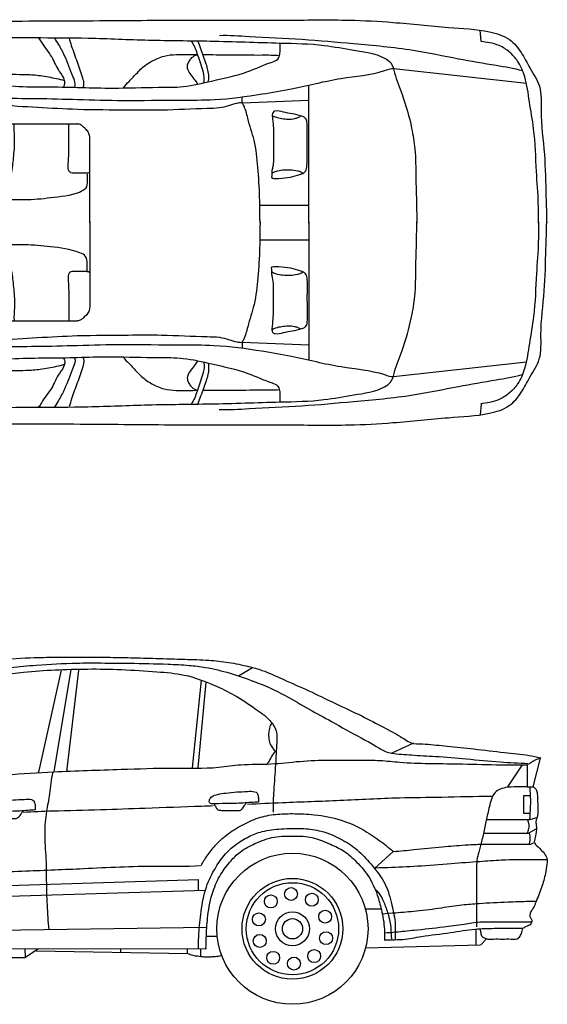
# Model space of a CAD drawing. Header units: millimetres. Extents: x 1034.44 to 1044.31, y 880.59 to 884.9.
# Tile 3 of 4: x 1039.38 to 1041.61, y 880.59 to 884.77. Entities that reach past the tile are written whole.
import ezdxf

# ---------------------------------------------------------------- set-up
doc = ezdxf.new("R2010")
doc.units = ezdxf.units.MM

# ---------------------------------------------------------------- blocks, each defined once
blk = doc.blocks.new('galant-lat')
for p, q in [((2.3891, 1.3941), (2.4481, 1.4288)), ((1.6367, 1.4183), (1.5411, 0.9845)), ((1.6783, 1.42), (1.6054, 0.9862)), ((1.7107, 1.4179), (1.6598, 0.9863)), ((2.2308, 1.3749), (2.1926, 1.0036)), ((2.2499, 1.3662), (2.2169, 1.0036)), ((3.1311, 1.1077), (3.039, 1.0652)), ((3.6386, 0.9224), (3.669, 1.0447)), ((3.5913, 1.0157), (3.5294, 0.9222)), ((3.6131, 1.0153), (3.6131, 0.9224)), ((3.6131, 0.9224), (3.6386, 0.9224)), ((3.6255, 0.8849), (3.5972, 0.8849)), ((3.5972, 0.8849), (3.5972, 0.8111)), ((3.5972, 0.8111), (3.6245, 0.8111)), ((3.4387, 0.7835), (3.6252, 0.7835)), ((3.6252, 0.7835), (3.6541, 0.7922)), ((3.4271, 0.7258), (3.6179, 0.7258)), ((3.6179, 0.7258), (3.6512, 0.7446)), ((3.0445, 0.6489), (2.9644, 0.5749)), ((0.5354, 0.4759), (2.2201, 0.5299)), ((2.2175, 0.5299), (2.2175, 0.4837)), ((0.5637, 0.4323), (2.2483, 0.4837)), ((2.9253, 0.4054), (2.9932, 0.4054)), ((0.3911, 0.2992), (2.2537, 0.3275)), ((3.395, 0.3194), (3.395, 0.253)), ((2.252, 0.2891), (2.2996, 0.2891)), ((2.9268, 0.2394), (3.4146, 0.253)), ((3.4161, 0.253), (3.4403, 0.2772)), ((0.2987, 0.2345), (2.2534, 0.2371)), ((1.4821, 0.1987), (1.5408, 0.2367)), ((1.4821, 0.2367), (1.4837, 0.1987)), ((1.5305, 0.2271), (2.1741, 0.216)), ((1.8888, 0.2366), (1.8888, 0.2208)), ((2.1709, 0.2366), (2.1709, 0.216)), ((2.228, 0.2366), (2.228, 0.2034)), ((1.1809, 0.1987), (1.4821, 0.1987))]:
    blk.add_line(p, q)
for centre, radius in [((2.6174, 0.3204), 0.3205), ((2.6174, 0.3205), 0.2137), ((2.6174, 0.3205), 0.1956), ((2.5256, 0.4364), 0.0274), ((2.6113, 0.4682), 0.0274), ((2.6994, 0.4436), 0.0274), ((2.475, 0.3603), 0.0274), ((2.6174, 0.3205), 0.0721), ((2.7561, 0.372), 0.0274), ((2.6174, 0.3205), 0.0429), ((2.4788, 0.269), 0.0274), ((2.7599, 0.2806), 0.0274), ((2.5355, 0.1973), 0.0274), ((2.7093, 0.2045), 0.0274), ((2.6236, 0.1727), 0.0274)]:
    blk.add_circle(centre, radius)
for points, start_tangent, end_tangent in [([(0.313, 0.9744), (0.3645, 1.0068), (0.477, 1.0744), (0.6, 1.1459), (0.7539, 1.2328), (0.894, 1.3061), (1.0304, 1.3709), (1.1029, 1.3995), (1.187, 1.4292), (1.2576, 1.4473), (1.3682, 1.4616), (1.523, 1.4713), (1.6263, 1.4724), (1.7314, 1.4724), (1.8325, 1.4724), (1.9317, 1.4705), (2.0395, 1.4676), (2.1606, 1.4638), (2.2629, 1.4599), (2.3468, 1.4504), (2.4317, 1.4333), (2.4882, 1.417), (2.5778, 1.3789), (2.6865, 1.3303), (2.7965, 1.2777), (2.911, 1.2234), (3.004, 1.1753), (3.0764, 1.1353), (3.1279, 1.1067)], (0.881842, 0.471545), (0.946111, -0.323842)), ([(0.475, 0.9619), (0.5347, 1.003), (0.6179, 1.0588), (0.7227, 1.1263), (0.8366, 1.1979), (0.959, 1.2723), (1.0559, 1.3231), (1.1088, 1.3466), (1.1992, 1.3823), (1.2981, 1.4097), (1.4224, 1.4292), (1.5314, 1.4391), (1.7028, 1.4479), (1.8068, 1.4482), (1.9273, 1.4472), (2.0898, 1.4433), (2.1793, 1.4382), (2.2489, 1.4294), (2.3526, 1.4049), (2.4555, 1.3697), (2.5861, 1.3106), (2.6889, 1.2519), (2.7829, 1.2001), (2.9084, 1.1302), (2.9672, 1.0979), (3.0122, 1.0725), (3.0377, 1.0656)], (0.911574, 0.411137), (0.997127, -0.075746)), ([(2.5288, 1.1921), (2.5198, 1.1719), (2.5164, 1.1394), (2.5198, 1.1125), (2.5321, 1.0889), (2.5501, 1.0732)], (-0.572768, -0.819718), (0.991114, -0.133016)), ([(3.1304, 1.1069), (3.1813, 1.1039), (3.2733, 1.0951), (3.3869, 1.0834), (3.5161, 1.0687), (3.6209, 1.056), (3.6679, 1.0452)], (0.995298, -0.096858), (0.946184, -0.323629)), ([(2.5467, 1.0754), (2.5288, 1.0519), (2.5142, 1.0261), (2.5097, 1.0194)], (-0.664696, -0.747114), (-0.388849, -0.921302)), ([(3.0373, 1.0657), (3.1225, 1.0579), (3.2233, 1.052), (3.3555, 1.0412), (3.4975, 1.0285), (3.616, 1.0217)], (0.991048, -0.133505), (0.998056, -0.062323)), ([(3.6698, 1.0451), (3.6463, 1.0354), (3.6277, 1.0246), (3.614, 1.0168)], (-0.925139, -0.379628), (-0.941682, -0.336504)), ([(-0.6725, 0.7142), (-0.6387, 0.7356), (-0.5301, 0.7783), (-0.3823, 0.8192), (-0.2043, 0.8547), (0.004, 0.8867), (0.2016, 0.9063), (0.3956, 0.9188), (0.5495, 0.9241), (0.788, 0.933), (0.9915, 0.9437), (1.1588, 0.9561), (1.4045, 0.9739), (1.6056, 0.9864), (1.8909, 0.997), (2.1103, 1.0023), (2.3044, 1.0059), (2.3987, 1.0165), (2.5255, 1.0202), (2.6483, 1.0309), (2.9051, 1.0362), (2.9891, 1.0345), (3.0728, 1.0274), (3.3185, 1.0203), (3.4805, 1.0167), (3.6157, 1.0167)], (0.770116, 0.637904), (0.999987, -0.005088)), ([(1.6003, 0.9826), (1.5874, 0.8927), (1.5746, 0.8182), (1.5669, 0.7282), (1.572, 0.6177), (1.5746, 0.4738), (1.5797, 0.3685), (1.5849, 0.3171)], (-0.206187, -0.978513), (0.190186, -0.981748)), ([(3.6125, 0.9222), (3.5702, 0.9222), (3.5204, 0.9192), (3.4917, 0.9101), (3.472, 0.8935), (3.4584, 0.8618), (3.4433, 0.8015), (3.4312, 0.7456), (3.4192, 0.6913), (3.4071, 0.646), (3.3995, 0.6113), (3.398, 0.5721), (3.398, 0.5132), (3.398, 0.3922), (3.398, 0.3288)], (-0.999766, 0.021639), (0.008479, -0.999964)), ([(3.6224, 0.9223), (3.6245, 0.897), (3.6265, 0.8606), (3.6245, 0.8232), (3.6224, 0.7838)], (0.154875, -0.987934), (-0.088836, -0.996046)), ([(3.6398, 0.9222), (3.65, 0.9111), (3.655, 0.8949), (3.657, 0.8504), (3.657, 0.8059), (3.654, 0.7908), (3.65, 0.7806), (3.651, 0.7604), (3.649, 0.722), (3.6429, 0.6947), (3.6409, 0.6846)], (0.714526, -0.699609), (0.01251, -0.999922)), ([(2.2749, 0.8505), (2.2659, 0.8561), (2.2659, 0.8684), (2.2749, 0.8808), (2.3007, 0.8909), (2.3344, 0.8965), (2.3816, 0.901), (2.4265, 0.9032), (2.4579, 0.9021), (2.4669, 0.8976), (2.4692, 0.8931), (2.4714, 0.8853), (2.4736, 0.8662), (2.4736, 0.8583)], (-1, 0), (0.203175, -0.979142)), ([(1.3285, 0.8168), (1.3195, 0.8224), (1.3195, 0.8347), (1.3285, 0.8471), (1.3543, 0.8572), (1.388, 0.8628), (1.4351, 0.8673), (1.4801, 0.8695), (1.5115, 0.8684), (1.5205, 0.8639), (1.5227, 0.8594), (1.525, 0.8516), (1.5272, 0.8325), (1.5272, 0.8246)], (-1, 0), (0.203175, -0.979142)), ([(2.4736, 0.8583), (2.4085, 0.8538), (2.3344, 0.8516), (2.2727, 0.8505)], (-0.999174, -0.040628), (-0.999795, -0.020248)), ([(2.2851, 0.8503), (2.293, 0.8368), (2.2997, 0.8267), (2.3121, 0.8233), (2.3312, 0.8222), (2.3581, 0.8222), (2.3806, 0.8222), (2.3929, 0.8222), (2.403, 0.8278), (2.4142, 0.8435), (2.421, 0.8547)], (0.327372, -0.944895), (0.440185, 0.897907)), ([(1.5272, 0.8246), (1.4621, 0.8201), (1.388, 0.8179), (1.3262, 0.8168)], (-0.999174, -0.040628), (-0.999795, -0.020248)), ([(1.3387, 0.8166), (1.3465, 0.8031), (1.3533, 0.793), (1.3656, 0.7896), (1.3847, 0.7885), (1.4117, 0.7885), (1.4341, 0.7885), (1.4465, 0.7885), (1.4566, 0.7941), (1.4678, 0.8098), (1.4746, 0.821)], (0.327372, -0.944895), (0.440185, 0.897907)), ([(2.2311, 0.5886), (2.2553, 0.6293), (2.2915, 0.6746), (2.3383, 0.7183), (2.4048, 0.7606), (2.4728, 0.7908), (2.5453, 0.8058), (2.6178, 0.8089), (2.7099, 0.8043), (2.8232, 0.7817), (2.9153, 0.741), (2.9848, 0.6957), (3.0437, 0.6489)], (0.406442, 0.913676), (0.736629, -0.676297)), ([(3.6123, 0.7838), (3.6174, 0.7716), (3.6194, 0.7565), (3.6174, 0.7413), (3.6133, 0.7261)], (0.489228, -0.872156), (-0.063221, -0.998)), ([(2.2191, 0.2372), (2.2207, 0.299), (2.2302, 0.394), (2.2524, 0.4969), (2.2921, 0.5809), (2.3333, 0.6379), (2.3745, 0.6759), (2.4316, 0.7108), (2.4886, 0.7329), (2.5695, 0.744), (2.6662, 0.7456), (2.7391, 0.7345), (2.831, 0.6965), (2.8992, 0.649), (2.9563, 0.5872), (3.0086, 0.5128), (3.0387, 0.4209), (3.053, 0.3386), (3.053, 0.2768)], (-0.02633, 0.999653), (0, -1)), ([(2.2508, 0.2372), (2.2524, 0.2926), (2.2588, 0.3766), (2.281, 0.4795), (2.3143, 0.5524), (2.3555, 0.6078), (2.3951, 0.6458), (2.4585, 0.6822), (2.5409, 0.7092), (2.625, 0.7139), (2.701, 0.7076), (2.7708, 0.6822), (2.8295, 0.6537), (2.8818, 0.611), (2.9372, 0.546), (2.9769, 0.4637), (2.9943, 0.4019), (3.007, 0.318), (3.007, 0.2752)], (0.015885, 0.999874), (0, -1)), ([(3.6204, 0.7261), (3.6235, 0.715), (3.6235, 0.6998), (3.6214, 0.6826), (3.6214, 0.6796)], (0.239221, -0.970965), (0.887386, -0.461028)), ([(3.0459, 0.6489), (3.132, 0.6564), (3.2528, 0.6685), (3.3494, 0.676), (3.4129, 0.679), (3.4884, 0.679), (3.5594, 0.679), (3.6138, 0.679), (3.6394, 0.6851)], (0.999037, 0.043874), (0.737455, 0.675396)), ([(3.6432, 0.6849), (3.6658, 0.6607), (3.684, 0.6411), (3.6961, 0.6185), (3.6961, 0.5943), (3.69, 0.5551), (3.6734, 0.4962), (3.6492, 0.4329), (3.6387, 0.4102), (3.6311, 0.3982), (3.6236, 0.3801), (3.6266, 0.3665), (3.6311, 0.3604), (3.6311, 0.3469), (3.6251, 0.3378), (3.6085, 0.3303), (3.5964, 0.3227)], (0.610851, -0.791746), (-0.800258, -0.599656)), ([(0.5073, 0.5068), (0.5998, 0.5196), (0.7773, 0.5299), (0.9831, 0.5427), (1.2094, 0.5556), (1.4872, 0.5659), (1.7315, 0.5762), (2.0402, 0.5864), (2.2279, 0.589)], (0.991916, 0.126894), (0.997558, 0.069842)), ([(2.9705, 0.5795), (3.0218, 0.581), (3.1472, 0.587), (3.2907, 0.5976), (3.4115, 0.6066), (3.5036, 0.6127), (3.638, 0.6142), (3.6954, 0.6142)], (0.999487, 0.03204), (1, 0)), ([(2.969, 0.4874), (2.9911, 0.4605), (3.007, 0.4273), (3.0244, 0.3766), (3.0339, 0.3243), (3.0371, 0.2784)], (0.749623, -0.661865), (0.095302, -0.995448)), ([(2.9977, 0.3843), (3.0551, 0.3888), (3.1427, 0.3964), (3.25, 0.4099), (3.3361, 0.422), (3.4086, 0.4281), (3.5309, 0.4341), (3.62, 0.4371), (3.6502, 0.4371)], (0.99862, 0.052512), (0.999964, 0.008467)), ([(3.0068, 0.3028), (3.0551, 0.3073), (3.1337, 0.3149), (3.2575, 0.3285), (3.3451, 0.3405), (3.4116, 0.3496), (3.4841, 0.3496), (3.5566, 0.3496), (3.6321, 0.3496)], (0.994261, 0.106979), (1, 0)), ([(3.0068, 0.2741), (3.0385, 0.2741), (3.0853, 0.2756), (3.1639, 0.2877), (3.2877, 0.3043), (3.3919, 0.3194), (3.472, 0.3224), (3.5384, 0.3224), (3.5958, 0.3224)], (1, 0), (1, 0)), ([(3.4132, 0.3208), (3.4147, 0.3072), (3.4192, 0.2906), (3.4313, 0.2816), (3.4464, 0.277), (3.4706, 0.277), (3.5068, 0.277), (3.5446, 0.277), (3.5763, 0.2816), (3.5869, 0.2982), (3.5914, 0.3102), (3.5944, 0.3223)], (-0.049982, -0.99875), (0.110529, 0.993873)), ([(2.1741, 0.216), (2.1947, 0.2081), (2.2153, 0.205), (2.2423, 0.2018), (2.2724, 0.2018), (2.2898, 0.2034), (2.3168, 0.2081)], (0.926856, -0.375416), (0.913946, 0.405835))]:
    blk.add_spline(points, degree=3, dxfattribs=dict(start_tangent=start_tangent, end_tangent=end_tangent))
at = {"start_tangent": (-0.250128, 0.968213)}
blk.add_spline([(0.5158, 0.3095), (0.5093, 0.3613), (0.5015, 0.4481), (0.4976, 0.5479), (0.4912, 0.6399), (0.4925, 0.7309), (0.4925, 0.7853), (0.5054, 0.8423), (0.5393, 0.9126), (0.5913, 0.984), (0.682, 1.0631), (0.8275, 1.1591), (0.9351, 1.228), (1.0648, 1.3018), (1.1789, 1.3511), (1.2671, 1.3783), (1.3812, 1.3977), (1.4776, 1.4097), (1.6112, 1.4188), (1.7487, 1.4227), (1.8926, 1.4201), (2.043, 1.411), (2.1587, 1.3969), (2.2845, 1.3542), (2.3705, 1.3122), (2.46, 1.2539), (2.5209, 1.2047), (2.5391, 1.1801), (2.5495, 1.1542), (2.5508, 1.1088), (2.5456, 1.0168), (2.5378, 0.9062), (2.5352, 0.8453), (2.5352, 0.8155)], degree=3, dxfattribs=at)
for points, knots in [([(2.427, 0.8495), (2.4762, 0.8518), (2.6069, 0.8577), (2.8215, 0.8647), (3.0467, 0.8777), (3.2608, 0.8786), (3.3907, 0.8829), (3.4607, 0.8834)], [857.498533, 857.498533, 857.498533, 857.498533, 914.054607, 1007.400818, 1103.640672, 1172.559995, 1252.700922, 1252.700922, 1252.700922, 1252.700922]), ([(1.4756, 0.8159), (1.517, 0.8177), (1.6265, 0.8222), (1.7989, 0.8252), (2.0097, 0.834), (2.1686, 0.8385), (2.2648, 0.8424), (2.2811, 0.843)], [493.772669, 493.772669, 493.772669, 493.772669, 541.242284, 619.440977, 691.342244, 783.035441, 801.695523, 801.695523, 801.695523, 801.695523])]:
    blk.add_open_spline(points, degree=3, knots=knots)
blk = doc.blocks.new('galant-pl')
for p, q in [((4.3574, 0.767), (4.3534, 0.813)), ((3.9864, 0.6507), (4.5493, 0.5882)), ((3.6268, -0.005), (3.6272, 0.5804)), ((3.344, 0.5056), (3.6271, 0.516)), ((2.3091, 0.4159), (2.6469, 0.4156)), ((2.6976, -0.0042), (2.6979, 0.3513)), ((3.4184, 0.0714), (3.6267, 0.0712)), ((2.6976, 0), (2.6976, -0.3556)), ((3.6268, 0), (3.6268, -0.5854)), ((3.4183, -0.0762), (3.6267, -0.0762)), ((2.3087, -0.4198), (2.6465, -0.4198)), ((3.3435, -0.5103), (3.6267, -0.521)), ((3.9859, -0.656), (4.5488, -0.5939)), ((4.3568, -0.7726), (4.3528, -0.8186))]:
    blk.add_line(p, q)
for points, knots in [([(1.7441, 0.8537), (1.809, 0.8531), (2.0134, 0.8524), (2.3634, 0.8519), (2.7795, 0.8539), (3.1745, 0.8575), (3.5092, 0.8549), (3.7749, 0.8589), (4.0007, 0.8475), (4.1987, 0.824), (4.3649, 0.8174), (4.4771, 0.7834), (4.5299, 0.7194), (4.5641, 0.6494), (4.6161, 0.5735), (4.606, 0.4431), (4.6291, 0.2899), (4.6306, 0.1297), (4.6346, 0.0322), (4.6352, -0.0058)], [930.531307, 930.531307, 930.531307, 930.531307, 1004.928128, 1164.855753, 1331.756468, 1481.864795, 1617.611394, 1715.41739, 1786.394964, 1876.620542, 1943.407147, 1978.062656, 2006.165201, 2035.08282, 2068.368423, 2107.906157, 2179.115565, 2247.302703, 2290.875136, 2290.875136, 2290.875136, 2290.875136]), ([(1.7023, 0.7844), (1.7663, 0.7843), (1.9147, 0.7844), (2.1686, 0.7848), (2.434, 0.7817), (2.7008, 0.7815), (2.9489, 0.7697), (3.2205, 0.7687), (3.4682, 0.7592), (3.6727, 0.7558), (3.8194, 0.7268), (3.9185, 0.7152), (3.9807, 0.6743), (3.9933, 0.6136), (4.0301, 0.5257), (4.0602, 0.4172), (4.0804, 0.2996), (4.0791, 0.1687), (4.0846, 0.0639), (4.0841, -0.0011), (4.0841, -0.0053)], [544.929067, 544.929067, 544.929067, 544.929067, 618.323653, 714.981673, 835.923725, 922.647506, 1020.671658, 1120.585792, 1233.912311, 1305.200931, 1354.026344, 1405.450525, 1418.000514, 1435.425589, 1472.675224, 1529.175859, 1563.249036, 1609.159911, 1678.769511, 1683.63443, 1683.63443, 1683.63443, 1683.63443]), ([(4.5998, -0.0058), (4.6, 0.022), (4.6009, 0.0951), (4.5889, 0.2287), (4.5867, 0.3739), (4.5609, 0.507), (4.5493, 0.6053), (4.5188, 0.6778), (4.4791, 0.7219), (4.438, 0.7487), (4.3951, 0.7611), (4.3684, 0.7634), (4.3558, 0.766)], [13.370379, 13.370379, 13.370379, 13.370379, 45.120592, 97.214032, 166.958182, 211.090255, 252.338732, 280.064723, 299.570016, 319.525121, 335.506815, 350.230042, 350.230042, 350.230042, 350.230042]), ([(2.841, 0.5687), (2.8469, 0.5793), (2.869, 0.5993), (2.8995, 0.6341), (2.9371, 0.6709), (2.9783, 0.6905), (3.0199, 0.7079), (3.0751, 0.7112), (3.1219, 0.71), (3.1519, 0.71), (3.1549, 0.71), (3.1551, 0.71)], [0, 0, 0, 0, 13.971796, 33.322499, 53.523289, 73.528009, 85.167077, 105.021307, 135.917075, 139.153772, 139.372111, 139.372111, 139.372111, 139.372111]), ([(3.1775, 0.71), (3.2153, 0.7098), (3.2992, 0.7091), (3.4072, 0.7078), (3.4775, 0.7086), (3.5017, 0.7066)], [147.919648, 147.919648, 147.919648, 147.919648, 191.324249, 243.994999, 271.80382, 271.80382, 271.80382, 271.80382]), ([(3.4198, -0.0048), (3.4197, 0.0021), (3.4191, 0.0382), (3.4187, 0.1171), (3.412, 0.2274), (3.4001, 0.3413), (3.3691, 0.4267), (3.3584, 0.4824), (3.3428, 0.5068), (3.3443, 0.5193), (3.3439, 0.5271), (3.3454, 0.5307)], [18.271383, 18.271383, 18.271383, 18.271383, 26.153451, 59.702915, 108.681208, 152.905056, 190.159744, 212.276814, 217.877245, 221.857113, 226.441, 226.441, 226.441, 226.441]), ([(1.7017, -0.7879), (1.7657, -0.7878), (1.9141, -0.788), (2.1679, -0.7887), (2.4334, -0.7858), (2.7001, -0.7858), (2.9482, -0.7742), (3.2199, -0.7734), (3.4676, -0.764), (3.6721, -0.7608), (3.8188, -0.732), (3.9179, -0.7204), (3.9801, -0.6796), (3.9928, -0.6189), (4.0297, -0.531), (4.0599, -0.4225), (4.0802, -0.305), (4.079, -0.1741), (4.0845, -0.0692), (4.0841, -0.0042), (4.0841, 0)], [544.929067, 544.929067, 544.929067, 544.929067, 618.323653, 714.981673, 835.923725, 922.647506, 1020.671658, 1120.585792, 1233.912311, 1305.200931, 1354.026344, 1405.450525, 1418.000514, 1435.425589, 1472.675224, 1529.175859, 1563.249036, 1609.159911, 1678.769511, 1683.63443, 1683.63443, 1683.63443, 1683.63443]), ([(1.7434, -0.8572), (1.8083, -0.8566), (2.0127, -0.8561), (2.3628, -0.8558), (2.7788, -0.8582), (3.1738, -0.8621), (3.5085, -0.8598), (3.7742, -0.864), (4, -0.8528), (4.198, -0.8295), (4.3642, -0.8229), (4.4765, -0.789), (4.5293, -0.7251), (4.5636, -0.6551), (4.6157, -0.5792), (4.6057, -0.4489), (4.6288, -0.2957), (4.6305, -0.1355), (4.6346, -0.038), (4.6352, 0)], [930.531307, 930.531307, 930.531307, 930.531307, 1004.928128, 1164.855753, 1331.756468, 1481.864795, 1617.611394, 1715.41739, 1786.394964, 1876.620542, 1943.407147, 1978.062656, 2006.165201, 2035.08282, 2068.368423, 2107.906157, 2179.115565, 2247.302703, 2290.875136, 2290.875136, 2290.875136, 2290.875136]), ([(3.4198, 0), (3.4197, -0.0069), (3.4191, -0.043), (3.4186, -0.1219), (3.4118, -0.2322), (3.3998, -0.3461), (3.3688, -0.4315), (3.358, -0.4872), (3.3424, -0.5115), (3.3439, -0.5241), (3.3434, -0.5318), (3.345, -0.5355)], [18.271383, 18.271383, 18.271383, 18.271383, 26.153451, 59.702915, 108.681208, 152.905056, 190.159744, 212.276814, 217.877245, 221.857113, 226.441, 226.441, 226.441, 226.441]), ([(4.5998, 0), (4.6, -0.0277), (4.6009, -0.1009), (4.5887, -0.2344), (4.5864, -0.3797), (4.5605, -0.5127), (4.5489, -0.611), (4.5183, -0.6835), (4.4786, -0.7275), (4.4374, -0.7543), (4.3945, -0.7667), (4.3677, -0.769), (4.3552, -0.7716)], [13.370379, 13.370379, 13.370379, 13.370379, 45.120592, 97.214032, 166.958182, 211.090255, 252.338732, 280.064723, 299.570016, 319.525121, 335.506815, 350.230042, 350.230042, 350.230042, 350.230042]), ([(2.8405, -0.573), (2.8465, -0.5837), (2.8685, -0.6036), (2.8989, -0.6385), (2.9366, -0.6754), (2.9777, -0.695), (3.0193, -0.7125), (3.0745, -0.7158), (3.1213, -0.7146), (3.1513, -0.7146), (3.1543, -0.7146), (3.1545, -0.7146)], [0, 0, 0, 0, 13.971796, 33.322499, 53.523289, 73.528009, 85.167077, 105.021307, 135.917075, 139.153772, 139.372111, 139.372111, 139.372111, 139.372111]), ([(3.1769, -0.7146), (3.2148, -0.7145), (3.2986, -0.7139), (3.4066, -0.7126), (3.4769, -0.7135), (3.5011, -0.7115)], [147.919648, 147.919648, 147.919648, 147.919648, 191.324249, 243.994999, 271.80382, 271.80382, 271.80382, 271.80382])]:
    blk.add_open_spline(points, degree=3, knots=knots)
for points, start_tangent, end_tangent in [([(1.5085, 0.7637), (1.5942, 0.7401), (1.7001, 0.7115), (1.8531, 0.6711), (2.0228, 0.6256), (2.1505, 0.5953), (2.2648, 0.5851), (2.3976, 0.5749), (2.5309, 0.5731), (2.7948, 0.5679), (2.9886, 0.5712), (3.0945, 0.5744), (3.2155, 0.5979), (3.3685, 0.638), (3.4711, 0.6783), (3.4946, 0.69), (3.5031, 0.7101), (3.5048, 0.7337), (3.5048, 0.7454), (3.5031, 0.7588)], (0.938755, -0.344586), (-0.467528, 0.883978)), ([(2.5844, 0.5723), (2.5912, 0.5831), (2.5912, 0.6007), (2.5695, 0.6387), (2.537, 0.6998), (2.4936, 0.7635), (2.4814, 0.7812)], (0.908039, 0.418886), (-0.710986, 0.703207)), ([(2.6319, 0.5722), (2.6359, 0.5844), (2.6265, 0.617), (2.5912, 0.7051), (2.5655, 0.754), (2.5492, 0.7811)], (0.827394, 0.561622), (-0.480659, 0.876908)), ([(2.6671, 0.5708), (2.6726, 0.5817), (2.6685, 0.6102), (2.6455, 0.678), (2.6211, 0.7471), (2.6117, 0.7797)], (0.917282, 0.398237), (-0.249823, 0.968291)), ([(3.1807, 0.5895), (3.1834, 0.603), (3.1766, 0.6437), (3.1536, 0.7143), (3.1292, 0.7672)], (0.379659, 0.925127), (-0.585646, 0.810567)), ([(3.1997, 0.5949), (3.2024, 0.6166), (3.1916, 0.6695), (3.1686, 0.7346), (3.1564, 0.7671)], (0.34276, 0.939423), (-0.396912, 0.917857)), ([(3.2475, 0.7914), (3.3737, 0.7873), (3.5981, 0.7751), (3.8165, 0.7569), (4.0689, 0.7287), (4.2611, 0.6925), (4.4214, 0.6644), (4.5315, 0.6423)], (0.999392, 0.034865), (0.963224, -0.268699)), ([(0.2452, 0.6717), (0.3554, 0.6797), (0.4997, 0.6916), (0.72, 0.7054), (0.9244, 0.7192), (1.1408, 0.7291), (1.3471, 0.7349), (1.4312, 0.7308), (1.5715, 0.7027), (1.6701, 0.6785), (1.8643, 0.6283), (2.0126, 0.5862), (2.1315, 0.5599), (2.2316, 0.5418), (2.3077, 0.5297), (2.472, 0.5236), (2.6463, 0.5195), (2.839, 0.5154), (3.0794, 0.5172), (3.2261, 0.519), (3.4285, 0.5429), (3.5531, 0.5648), (3.7635, 0.6087), (3.9479, 0.6426), (3.9879, 0.6506)], (0.989349, 0.145566), (0.994246, -0.107119)), ([(3.1567, 0.5845), (3.1455, 0.6003), (3.1275, 0.624), (3.1139, 0.6465), (3.1128, 0.6667), (3.1207, 0.6836), (3.1309, 0.6971), (3.1523, 0.7095)], (-0.586476, 0.809967), (0.918985, 0.394293)), ([(2.3246, 0.5805), (2.3296, 0.5986), (2.3381, 0.6161), (2.3517, 0.6251), (2.3718, 0.6266), (2.4279, 0.6255), (2.4886, 0.621), (2.5573, 0.6084), (2.5909, 0.5999)], (0.433151, 0.901321), (0.950384, -0.31108)), ([(2.1039, 0.5249), (2.1731, 0.5154), (2.3075, 0.499), (2.4758, 0.4867), (2.6454, 0.4784), (2.8612, 0.4755), (3.0028, 0.4754), (3.1962, 0.4821), (3.2483, 0.485), (3.287, 0.4939), (3.3228, 0.5043), (3.3421, 0.5058)], (0.972758, -0.231822), (0.979005, -0.203835)), ([(3.4716, 0.1861), (3.4992, 0.1846), (3.5491, 0.1905), (3.5879, 0.2009), (3.6058, 0.2083), (3.6132, 0.2165), (3.6185, 0.2374), (3.6193, 0.288), (3.6193, 0.3662), (3.6194, 0.4064), (3.6179, 0.428), (3.6149, 0.4361), (3.5955, 0.4488), (3.5568, 0.4585), (3.5188, 0.466), (3.483, 0.4705), (3.4786, 0.469), (3.4726, 0.4593), (3.4726, 0.4407), (3.4748, 0.4176), (3.477, 0.3789), (3.477, 0.338), (3.4769, 0.2978), (3.4769, 0.2635), (3.4732, 0.2315), (3.4694, 0.2136), (3.4694, 0.1965), (3.4709, 0.1861)], (0.941931, -0.335807), (0.908875, -0.417069)), ([(3.4718, 0.4519), (3.4875, 0.4444), (3.5128, 0.4385), (3.5382, 0.4362), (3.5672, 0.4384), (3.5806, 0.4436), (3.5918, 0.4496)], (0.763955, -0.645269), (0.773931, 0.63327)), ([(2.687, 0.2047), (2.687, 0.1742), (2.6802, 0.1421), (2.6565, 0.1269), (2.5312, 0.1016), (2.4229, 0.0932), (2.3619, 0.0933), (2.3399, 0.0967), (2.3349, 0.1035), (2.3264, 0.117), (2.3264, 0.1238), (2.3264, 0.1288), (2.3332, 0.1407), (2.3518, 0.1643), (2.3671, 0.2117), (2.3756, 0.281), (2.3791, 0.3605), (2.3774, 0.4146)], (0.018827, -0.999823), (0.095279, 0.995451)), ([(2.6972, 0.2097), (2.6769, 0.2064), (2.6295, 0.2064), (2.6178, 0.208), (2.6111, 0.214), (2.6066, 0.2251), (2.6067, 0.2481), (2.6089, 0.3106), (2.609, 0.3612), (2.609, 0.4072), (2.609, 0.4154)], (-0.902036, -0.43166), (0.140164, 0.990128)), ([(2.6979, 0.3509), (2.6957, 0.371), (2.6859, 0.3884), (2.6712, 0.4027), (2.6609, 0.4111), (2.6458, 0.4156)], (-0.017076, 0.999854), (-1, 0.000795)), ([(3.4694, 0.2062), (3.4858, 0.2144), (3.5156, 0.2203), (3.5484, 0.221), (3.5782, 0.2173), (3.5931, 0.2121), (3.6021, 0.2068)], (0.760925, 0.64884), (0.900808, -0.434217)), ([(2.6869, -0.2089), (2.6869, -0.1785), (2.6801, -0.1463), (2.6564, -0.1311), (2.5311, -0.1057), (2.4228, -0.0973), (2.3619, -0.0973), (2.3399, -0.1007), (2.3348, -0.1074), (2.3263, -0.121), (2.3263, -0.1277), (2.3263, -0.1328), (2.3331, -0.1446), (2.3517, -0.1683), (2.3669, -0.2157), (2.3754, -0.285), (2.3788, -0.3645), (2.3771, -0.4186)], (0.019622, 0.999807), (0.094488, -0.995526)), ([(3.4715, -0.191), (3.4991, -0.1895), (3.549, -0.1954), (3.5877, -0.2059), (3.6056, -0.2133), (3.6131, -0.2215), (3.6183, -0.2423), (3.619, -0.293), (3.619, -0.3711), (3.619, -0.4113), (3.6175, -0.4329), (3.6146, -0.4411), (3.5952, -0.4538), (3.5564, -0.4635), (3.5184, -0.4709), (3.4827, -0.4754), (3.4782, -0.4739), (3.4722, -0.4642), (3.4722, -0.4456), (3.4745, -0.4225), (3.4767, -0.3838), (3.4767, -0.3428), (3.4767, -0.3026), (3.4767, -0.2684), (3.473, -0.2364), (3.4692, -0.2185), (3.4692, -0.2014), (3.4707, -0.191)], (0.942197, 0.335058), (0.909206, 0.416347)), ([(2.697, -0.214), (2.6767, -0.2106), (2.6293, -0.2106), (2.6176, -0.2122), (2.6109, -0.2181), (2.6065, -0.2293), (2.6065, -0.2523), (2.6087, -0.3148), (2.6087, -0.3653), (2.6087, -0.4114), (2.6087, -0.4196)], (-0.901693, 0.432377), (0.139377, -0.990239)), ([(3.4692, -0.2111), (3.4856, -0.2193), (3.5154, -0.2252), (3.5482, -0.226), (3.578, -0.2222), (3.5929, -0.217), (3.6019, -0.2118)], (0.760409, -0.649445), (0.901153, 0.4335)), ([(2.6976, -0.3552), (2.6954, -0.3752), (2.6856, -0.3926), (2.6708, -0.4069), (2.6606, -0.4153), (2.6454, -0.4198)], (-0.017871, -0.99984), (-1, 0)), ([(3.4715, -0.4568), (3.4871, -0.4493), (3.5125, -0.4434), (3.5378, -0.4411), (3.5669, -0.4434), (3.5803, -0.4486), (3.5915, -0.4545)], (0.764468, 0.644662), (0.773428, -0.633885)), ([(2.1035, -0.5287), (2.1727, -0.5192), (2.3071, -0.5029), (2.4754, -0.4907), (2.645, -0.4826), (2.8608, -0.4799), (3.0024, -0.4799), (3.1958, -0.4867), (3.2479, -0.4897), (3.2866, -0.4986), (3.3224, -0.5091), (3.3417, -0.5105)], (0.972942, 0.231049), (0.979167, 0.203057)), ([(0.2447, -0.674), (0.3549, -0.682), (0.4991, -0.6941), (0.7195, -0.7081), (0.9238, -0.7221), (1.1402, -0.7321), (1.3465, -0.7381), (1.4307, -0.7341), (1.5709, -0.7061), (1.6695, -0.682), (1.8638, -0.6319), (2.0121, -0.5899), (2.131, -0.5637), (2.2312, -0.5457), (2.3073, -0.5337), (2.4716, -0.5277), (2.6459, -0.5237), (2.8386, -0.5198), (3.079, -0.5218), (3.2257, -0.5237), (3.428, -0.5477), (3.5527, -0.5698), (3.763, -0.6138), (3.9473, -0.6478), (3.9874, -0.6558)], (0.989233, -0.146352), (0.994331, 0.106329)), ([(1.5079, -0.767), (1.5937, -0.7435), (1.6996, -0.715), (1.8525, -0.6747), (2.0223, -0.6293), (2.15, -0.5991), (2.2644, -0.589), (2.3971, -0.5789), (2.5304, -0.5773), (2.7943, -0.5722), (2.9881, -0.5756), (3.094, -0.579), (3.215, -0.6025), (3.368, -0.6428), (3.4706, -0.6831), (3.4941, -0.6949), (3.5025, -0.715), (3.5042, -0.7385), (3.5042, -0.7503), (3.5025, -0.7637)], (0.939028, 0.343839), (-0.468231, -0.883606)), ([(2.3241, -0.5845), (2.3291, -0.6025), (2.3377, -0.6201), (2.3512, -0.6291), (2.3713, -0.6306), (2.4274, -0.6296), (2.4881, -0.6251), (2.5568, -0.6125), (2.5904, -0.604)], (0.432435, -0.901665), (0.950631, 0.310324)), ([(2.5839, -0.5764), (2.5907, -0.5873), (2.5907, -0.6049), (2.569, -0.6429), (2.5364, -0.7039), (2.493, -0.7676), (2.4808, -0.7852)], (0.907706, -0.419607), (-0.711544, -0.702641)), ([(2.6314, -0.5764), (2.6355, -0.5886), (2.626, -0.6212), (2.5907, -0.7093), (2.5649, -0.7581), (2.5486, -0.7852)], (0.826947, -0.56228), (-0.481356, -0.876525)), ([(2.6667, -0.5751), (2.6721, -0.5859), (2.668, -0.6144), (2.645, -0.6822), (2.6205, -0.7513), (2.611, -0.7839)], (0.916966, -0.398966), (-0.250593, -0.968093)), ([(3.1562, -0.5891), (3.145, -0.6049), (3.127, -0.6285), (3.1134, -0.6511), (3.1123, -0.6713), (3.1202, -0.6882), (3.1303, -0.7017), (3.1517, -0.7141)], (-0.58712, -0.8095), (0.918671, -0.395024)), ([(3.1802, -0.5941), (3.1829, -0.6077), (3.1761, -0.6484), (3.153, -0.7189), (3.1286, -0.7718)], (0.378923, -0.925428), (-0.58629, -0.810101)), ([(3.1992, -0.5995), (3.2019, -0.6212), (3.191, -0.6741), (3.168, -0.7392), (3.1558, -0.7718)], (0.342014, -0.939695), (-0.397641, -0.917541)), ([(3.2469, -0.7961), (3.3731, -0.7921), (3.5975, -0.7801), (3.8159, -0.762), (4.0683, -0.734), (4.2606, -0.698), (4.4209, -0.67), (4.531, -0.648)], (0.999364, -0.03566), (0.963437, 0.267933))]:
    blk.add_spline(points, degree=3, dxfattribs=dict(start_tangent=start_tangent, end_tangent=end_tangent))

msp = doc.modelspace()

# ---------------------------------------------------------------- block references
for name, p in [('galant-pl', (1036.9753, 883.9096)), ('galant-lat', (1037.9151, 880.5899))]:
    msp.add_blockref(name, p)

doc.saveas('drawing.dxf')
